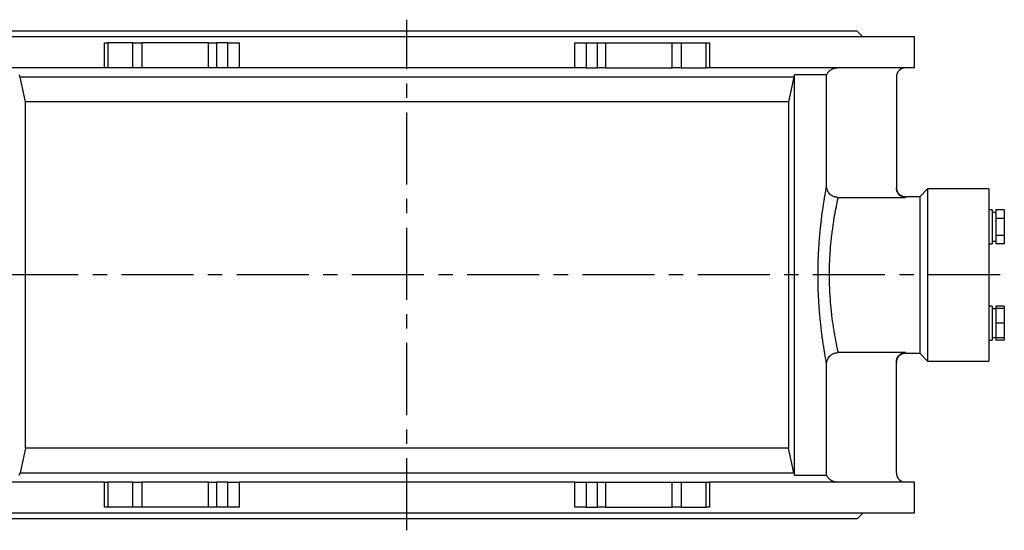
# Model space of a CAD drawing. Extents: x 1021 to 3040, y -542 to 1017.
# Tile 5 of 7: x 1480 to 2348, y -542 to -92. Entities that reach past the tile are written whole.
import ezdxf

# ---------------------------------------------------------------- set-up
doc = ezdxf.new("R2010")
doc.units = 0
doc.header["$LTSCALE"] = 5
doc.linetypes.add('CENTERX2', pattern=[20.32, 12.7, -2.54, 2.54, -2.54])
doc.layers.get('0').update_dxf_attribs({"linetype": 'CONTINUOUS'})
doc.layers.add('0_18', color=7, linetype='CONTINUOUS')

msp = doc.modelspace()

# ---------------------------------------------------------------- linework, layer by layer
at = {"color": 7, "linetype": 'CONTINUOUS'}
for p, q in [((2218.09, -102.46), (1424.09, -102.46)), ((2223.09, -107.46), (2218.09, -102.46)), ((2268.59, -107.46), (1413.24, -107.46)), ((2268.59, -134.96), (2268.59, -107.46)), ((1554.33, -134.96), (1554.33, -112.96)), ((1554.33, -112.96), (1557.29, -112.96)), ((1557.29, -112.96), (1557.29, -134.96)), ((1579.5, -112.96), (1557.29, -112.96)), ((1579.5, -134.96), (1579.5, -112.96)), ((1579.5, -112.96), (1587.23, -112.96)), ((1587.23, -112.96), (1587.23, -134.96)), ((1646, -112.96), (1587.23, -112.96)), ((1646, -134.96), (1646, -112.96)), ((1646, -112.96), (1653.25, -112.96)), ((1653.25, -112.96), (1653.25, -134.96)), ((1663.22, -112.96), (1653.25, -112.96)), ((1663.22, -134.96), (1663.22, -112.96)), ((1663.22, -112.96), (1673.12, -112.96)), ((1673.12, -112.96), (1673.12, -134.96)), ((1969.07, -134.96), (1969.07, -112.96)), ((1969.07, -112.96), (1978.97, -112.96)), ((1978.97, -112.96), (1978.97, -134.96)), ((1978.97, -112.96), (1988.94, -112.96)), ((1988.94, -134.96), (1988.94, -112.96)), ((1988.94, -112.96), (1996.19, -112.96)), ((1996.19, -112.96), (1996.19, -134.96)), ((1996.19, -112.96), (2054.96, -112.96)), ((2054.96, -134.96), (2054.96, -112.96)), ((2054.96, -112.96), (2062.68, -112.96)), ((2062.68, -112.96), (2062.68, -134.96)), ((2062.68, -112.96), (2084.9, -112.96)), ((2084.9, -134.96), (2084.9, -112.96)), ((2084.9, -112.96), (2087.86, -112.96)), ((2087.86, -112.96), (2087.86, -134.96)), ((1554.33, -134.96), (1420.1, -134.96)), ((1557.29, -134.96), (1554.33, -134.96)), ((1579.5, -134.96), (1557.29, -134.96)), ((1587.23, -134.96), (1579.5, -134.96)), ((1646, -134.96), (1587.23, -134.96)), ((1653.25, -134.96), (1646, -134.96)), ((1663.22, -134.96), (1653.25, -134.96)), ((1673.12, -134.96), (1663.22, -134.96)), ((1969.07, -134.96), (1673.12, -134.96)), ((1978.97, -134.96), (1969.07, -134.96)), ((1978.97, -134.96), (1988.94, -134.96)), ((1996.19, -134.96), (1988.94, -134.96)), ((1996.19, -134.96), (2054.96, -134.96)), ((2062.68, -134.96), (2054.96, -134.96)), ((2062.68, -134.96), (2084.9, -134.96)), ((2087.86, -134.96), (2084.9, -134.96)), ((2268.59, -134.96), (2087.86, -134.96)), ((2162.21, -143), (1479.98, -143)), ((1484.74, -164.96), (1479.98, -143)), ((2162.21, -143), (2157.44, -164.96)), ((2162.86, -141.04), (2162.21, -143)), ((2191.03, -141.04), (2162.86, -141.04)), ((2162.86, -493.89), (2162.86, -141.04)), ((2191.03, -239), (2191.03, -141.04)), ((2252.59, -142.96), (2252.59, -240.99)), ((2157.44, -164.96), (1484.74, -164.96)), ((1484.74, -469.96), (1484.74, -164.96)), ((2157.44, -164.96), (2157.44, -469.96)), ((2280.09, -241.46), (2273.09, -248.46)), ((2334.09, -241.46), (2280.09, -241.46)), ((2280.09, -241.46), (2280.09, -317.46)), ((2334.09, -241.46), (2334.09, -317.46)), ((2201.01, -249.05), (2260.59, -249.05)), ((2273.09, -248.46), (2260.59, -248.46)), ((2273.09, -248.46), (2273.09, -317.46)), ((2337.09, -260.04), (2334.09, -260.04)), ((2337.09, -260.04), (2337.09, -275.04)), ((2347.69, -260.03), (2340.19, -260.03)), ((2340.19, -260.03), (2340.19, -267.53)), ((2347.69, -260.03), (2347.69, -267.53)), ((2340.19, -262.49), (2337.09, -262.49)), ((2347.69, -267.53), (2340.19, -267.53)), ((2340.19, -267.53), (2340.19, -282.54)), ((2347.69, -267.53), (2347.69, -282.54)), ((2337.09, -275.04), (2337.09, -290.04)), ((2347.69, -282.54), (2340.19, -282.54)), ((2340.19, -282.54), (2340.19, -290.05)), ((2347.69, -282.54), (2347.69, -290.05)), ((2334.09, -290.04), (2337.09, -290.04)), ((2337.09, -287.59), (2340.19, -287.59)), ((2347.69, -290.05), (2340.19, -290.05)), ((2273.09, -317.46), (2273.09, -386.46)), ((2280.09, -317.46), (2280.09, -393.46)), ((2334.09, -317.46), (2334.09, -393.46)), ((2337.09, -344.89), (2334.09, -344.89)), ((2337.09, -344.89), (2337.09, -374.89)), ((2347.69, -344.88), (2340.19, -344.88)), ((2340.19, -344.88), (2340.19, -346.89)), ((2347.69, -346.89), (2340.19, -346.89)), ((2340.19, -346.89), (2340.19, -359.89)), ((2347.69, -344.88), (2347.69, -346.89)), ((2347.69, -346.89), (2347.69, -359.89)), ((2340.19, -347.34), (2337.09, -347.34)), ((2347.69, -359.89), (2340.19, -359.89)), ((2340.19, -359.89), (2340.19, -372.89)), ((2347.69, -359.89), (2347.69, -372.89)), ((2337.09, -372.44), (2340.19, -372.44)), ((2347.69, -372.89), (2340.19, -372.89)), ((2340.19, -372.89), (2340.19, -374.9)), ((2347.69, -372.89), (2347.69, -374.9)), ((2334.09, -374.89), (2337.09, -374.89)), ((2347.69, -374.9), (2340.19, -374.9)), ((2260.59, -385.87), (2201.01, -385.87)), ((2260.59, -386.46), (2273.09, -386.46)), ((2273.09, -386.46), (2280.09, -393.46)), ((2191.03, -493.89), (2191.03, -395.93)), ((2252.59, -491.96), (2252.59, -393.93)), ((2280.09, -393.46), (2334.09, -393.46)), ((1484.74, -469.96), (1479.98, -491.92)), ((2157.44, -469.96), (1484.74, -469.96)), ((2162.21, -491.92), (2157.44, -469.96)), ((1479.32, -493.89), (1479.98, -491.92)), ((1479.98, -491.92), (2162.21, -491.92)), ((2162.86, -493.89), (2191.03, -493.89)), ((1554.33, -499.96), (1373.59, -499.96)), ((1554.33, -521.96), (1554.33, -499.96)), ((1554.33, -499.96), (1557.29, -499.96)), ((1557.29, -499.96), (1557.29, -521.96)), ((1579.5, -499.96), (1557.29, -499.96)), ((1579.5, -521.96), (1579.5, -499.96)), ((1579.5, -499.96), (1587.23, -499.96)), ((1587.23, -499.96), (1587.23, -521.96)), ((1646, -499.96), (1587.23, -499.96)), ((1646, -521.96), (1646, -499.96)), ((1646, -499.96), (1653.25, -499.96)), ((1653.25, -499.96), (1653.25, -521.96)), ((1663.22, -499.96), (1653.25, -499.96)), ((1663.22, -521.96), (1663.22, -499.96)), ((1663.22, -499.96), (1673.12, -499.96)), ((1673.12, -499.96), (1673.12, -521.96)), ((1969.07, -499.96), (1673.12, -499.96)), ((1969.07, -521.96), (1969.07, -499.96)), ((1969.07, -499.96), (1978.97, -499.96)), ((1978.97, -499.96), (1978.97, -521.96)), ((1978.97, -499.96), (1988.94, -499.96)), ((1988.94, -521.96), (1988.94, -499.96)), ((1988.94, -499.96), (1996.19, -499.96)), ((1996.19, -499.96), (1996.19, -521.96)), ((1996.19, -499.96), (2054.96, -499.96)), ((2054.96, -521.96), (2054.96, -499.96)), ((2054.96, -499.96), (2062.68, -499.96)), ((2062.68, -499.96), (2062.68, -521.96)), ((2062.68, -499.96), (2084.9, -499.96)), ((2084.9, -521.96), (2084.9, -499.96)), ((2084.9, -499.96), (2087.86, -499.96)), ((2087.86, -499.96), (2087.86, -521.96)), ((2268.59, -499.96), (2087.86, -499.96)), ((2268.59, -527.46), (2268.59, -499.96)), ((2268.59, -527.46), (1373.59, -527.46)), ((1557.29, -521.96), (1554.33, -521.96)), ((1579.5, -521.96), (1557.29, -521.96)), ((1587.23, -521.96), (1579.5, -521.96)), ((1646, -521.96), (1587.23, -521.96)), ((1653.25, -521.96), (1646, -521.96)), ((1663.22, -521.96), (1653.25, -521.96)), ((1673.12, -521.96), (1663.22, -521.96)), ((1978.97, -521.96), (1969.07, -521.96)), ((1978.97, -521.96), (1988.94, -521.96)), ((1996.19, -521.96), (1988.94, -521.96)), ((1996.19, -521.96), (2054.96, -521.96)), ((2062.68, -521.96), (2054.96, -521.96)), ((2062.68, -521.96), (2084.9, -521.96)), ((2087.86, -521.96), (2084.9, -521.96)), ((2218.09, -532.46), (2223.09, -527.46)), ((2218.09, -532.46), (1424.09, -532.46))]:
    msp.add_line(p, q, dxfattribs=at)
at = {"color": 8, "linetype": 'CONTINUOUS'}
for p, q in [((2260.59, -248.46), (2260.59, -249.05)), ((2260.59, -385.87), (2260.59, -386.46))]:
    msp.add_line(p, q, dxfattribs=at)
at = {"color": 7, "linetype": 'CONTINUOUS'}
for centre, start, end in [((2260.59, -142.96), 90, 180), ((2260.59, -240.46), 180, 270), ((2260.59, -394.46), 90, 180), ((2260.59, -491.96), 180, 270)]:
    msp.add_arc(centre, 8, start, end, dxfattribs=at)
for points, knots in [([(2191.03, -141.04), (2191.22, -140.59), (2191.45, -140.15), (2191.96, -139.32), (2192.25, -138.92), (2192.87, -138.18), (2193.21, -137.83), (2193.75, -137.34), (2193.94, -137.19), (2194.32, -136.89), (2194.52, -136.75), (2195.54, -136.08), (2196.42, -135.67), (2197.83, -135.24), (2198.3, -135.14), (2199.26, -135), (2199.74, -134.96), (2200.23, -134.96)], [0, 0, 0, 0, 0.125, 0.125, 0.25, 0.25, 0.375, 0.375, 0.4375, 0.4375, 0.5, 0.5, 0.75, 0.75, 0.875, 0.875, 1, 1, 1, 1]), ([(1479.98, -143), (1479.9, -142.66), (1479.73, -141.99), (1479.46, -141.36), (1479.32, -141.04)], [0, 0, 0, 0, 0.50186, 1, 1, 1, 1]), ([(2191.03, -395.93), (2191.01, -395.79), (2190.98, -395.61), (2190.92, -395.22), (2190.88, -394.99), (2190.75, -394.23), (2190.64, -393.62), (2190.27, -391.48), (2189.94, -389.63), (2189.37, -386.23), (2189.17, -385.01), (2188.74, -382.39), (2188.52, -381), (2188.07, -378.05), (2187.84, -376.49), (2187.49, -374.02), (2187.37, -373.18), (2187.14, -371.45), (2187.02, -370.56), (2186.43, -366.06), (2185.98, -362.23), (2185.36, -356.14), (2185.16, -354.05), (2184.88, -350.84), (2184.79, -349.75), (2184.61, -347.55), (2184.53, -346.44), (2184.14, -340.89), (2183.89, -336.34), (2183.64, -329.35), (2183.58, -327), (2183.51, -323.43), (2183.5, -322.24), (2183.47, -319.85), (2183.47, -318.66), (2183.47, -312.68), (2183.56, -307.95), (2183.77, -302.1), (2183.81, -300.94), (2183.92, -298.61), (2183.98, -297.45), (2184.16, -294.01), (2184.3, -291.75), (2184.77, -285.12), (2185.14, -280.86), (2185.67, -275.76), (2185.77, -274.75), (2185.99, -272.75), (2186.1, -271.76), (2186.44, -268.87), (2186.67, -267.02), (2187.37, -261.67), (2187.84, -258.39), (2188.41, -254.66), (2188.52, -253.93), (2188.75, -252.53), (2188.85, -251.85), (2189.17, -249.88), (2189.37, -248.67), (2189.75, -246.43), (2189.93, -245.41), (2190.17, -244.02), (2190.24, -243.59), (2190.39, -242.76), (2190.46, -242.37), (2190.77, -240.56), (2190.95, -239.56), (2191.03, -239)], [0, 0, 0, 0, 0.015625, 0.015625, 0.03125, 0.03125, 0.0625, 0.0625, 0.125, 0.125, 0.15625, 0.15625, 0.1875, 0.1875, 0.21875, 0.21875, 0.234375, 0.234375, 0.25, 0.25, 0.3125, 0.3125, 0.34375, 0.34375, 0.359375, 0.359375, 0.375, 0.375, 0.4375, 0.4375, 0.46875, 0.46875, 0.484375, 0.484375, 0.5, 0.5, 0.5625, 0.5625, 0.578125, 0.578125, 0.59375, 0.59375, 0.625, 0.625, 0.6875, 0.6875, 0.703125, 0.703125, 0.71875, 0.71875, 0.75, 0.75, 0.8125, 0.8125, 0.828125, 0.828125, 0.84375, 0.84375, 0.875, 0.875, 0.90625, 0.90625, 0.921875, 0.921875, 0.9375, 0.9375, 1, 1, 1, 1]), ([(2201.01, -249.05), (2200.35, -249.05), (2199.7, -248.99), (2198.74, -248.79), (2198.42, -248.71), (2197.79, -248.52), (2197.48, -248.41), (2196.57, -248.03), (2196, -247.72), (2195.19, -247.17), (2194.92, -246.97), (2194.41, -246.55), (2194.17, -246.33), (2193.48, -245.63), (2193.07, -245.13), (2192.53, -244.3), (2192.36, -244.02), (2192.05, -243.44), (2191.77, -242.85), (2191.56, -242.23), (2191.37, -241.6), (2191.29, -241.28), (2191.1, -240.31), (2191.03, -239.66), (2191.03, -239)], [0, 0, 0, 0, 0.125, 0.125, 0.1875, 0.1875, 0.25, 0.25, 0.375, 0.375, 0.4375, 0.4375, 0.5, 0.5, 0.625, 0.625, 0.6875, 0.6875, 0.75, 0.8125, 0.8125, 0.875, 0.875, 1, 1, 1, 1]), ([(2260.59, -249.05), (2259.7, -248.96), (2257.91, -248.79), (2255.53, -247.41), (2253.72, -245.39), (2252.74, -243.12), (2252.64, -241.6), (2252.59, -240.99)], [0, 0, 0, 0, 0.2125589, 0.4250891, 0.638486, 0.8535711, 1, 1, 1, 1]), ([(2201.01, -249.05), (2200.91, -249.59), (2200.72, -250.49), (2200.39, -252.09), (2200.32, -252.44), (2200.18, -253.16), (2200.1, -253.54), (2199.85, -254.75), (2199.67, -255.64), (2199.29, -257.58), (2199.08, -258.64), (2198.76, -260.34), (2198.65, -260.92), (2198.42, -262.14), (2198.31, -262.77), (2197.73, -265.99), (2197.25, -268.83), (2196.54, -273.46), (2196.31, -275.07), (2195.97, -277.57), (2195.85, -278.43), (2195.63, -280.16), (2195.52, -281.04), (2194.99, -285.47), (2194.6, -289.18), (2194.12, -294.96), (2193.98, -296.93), (2193.79, -299.94), (2193.73, -300.96), (2193.62, -302.99), (2193.57, -304.01), (2193.35, -309.13), (2193.26, -313.27), (2193.26, -318.51), (2193.27, -319.56), (2193.29, -321.65), (2193.31, -322.7), (2193.37, -325.83), (2193.44, -327.89), (2193.7, -333.99), (2193.96, -337.97), (2194.36, -342.82), (2194.44, -343.78), (2194.62, -345.7), (2194.71, -346.65), (2195, -349.45), (2195.2, -351.26), (2195.84, -356.55), (2196.3, -359.88), (2196.9, -363.77), (2197.02, -364.54), (2197.26, -366.03), (2197.38, -366.76), (2197.73, -368.9), (2197.97, -370.24), (2198.65, -374.07), (2199.09, -376.34), (2199.57, -378.8), (2199.67, -379.27), (2199.85, -380.16), (2199.94, -380.59), (2200.18, -381.8), (2200.33, -382.52), (2200.59, -383.78), (2200.7, -384.32), (2200.84, -385.01), (2200.88, -385.21), (2200.95, -385.58), (2200.98, -385.74), (2201.01, -385.87)], [0, 0, 0, 0, 0.0625, 0.0625, 0.078125, 0.078125, 0.09375, 0.09375, 0.125, 0.125, 0.15625, 0.15625, 0.171875, 0.171875, 0.1875, 0.1875, 0.25, 0.25, 0.28125, 0.28125, 0.296875, 0.296875, 0.3125, 0.3125, 0.375, 0.375, 0.40625, 0.40625, 0.421875, 0.421875, 0.4375, 0.4375, 0.5, 0.5, 0.515625, 0.515625, 0.53125, 0.53125, 0.5625, 0.5625, 0.625, 0.625, 0.640625, 0.640625, 0.65625, 0.65625, 0.6875, 0.6875, 0.75, 0.75, 0.765625, 0.765625, 0.78125, 0.78125, 0.8125, 0.8125, 0.875, 0.875, 0.890625, 0.890625, 0.90625, 0.90625, 0.9375, 0.9375, 0.96875, 0.96875, 0.984375, 0.984375, 1, 1, 1, 1]), ([(2191.03, -395.93), (2191.03, -395.27), (2191.1, -394.62), (2191.28, -393.66), (2191.36, -393.34), (2191.55, -392.71), (2191.66, -392.4), (2192.03, -391.48), (2192.34, -390.91), (2193.06, -389.82), (2193.48, -389.3), (2194.4, -388.37), (2194.9, -387.95), (2195.71, -387.4), (2196, -387.23), (2196.57, -386.91), (2197.16, -386.63), (2197.78, -386.41), (2198.4, -386.22), (2198.72, -386.13), (2199.69, -385.94), (2200.35, -385.87), (2201.01, -385.87)], [0, 0, 0, 0, 0.125, 0.125, 0.1875, 0.1875, 0.25, 0.25, 0.375, 0.375, 0.5, 0.5, 0.625, 0.625, 0.6875, 0.6875, 0.75, 0.8125, 0.8125, 0.875, 0.875, 1, 1, 1, 1]), ([(2252.59, -393.93), (2252.68, -393.02), (2252.86, -391.2), (2254.26, -388.77), (2256.31, -386.95), (2258.56, -386), (2260.02, -385.91), (2260.59, -385.87)], [0, 0, 0, 0, 0.21669, 0.433398, 0.649548, 0.86416, 1, 1, 1, 1]), ([(2162.21, -491.92), (2162.29, -492.26), (2162.45, -492.93), (2162.73, -493.57), (2162.86, -493.89)], [0, 0, 0, 0, 0.50186, 1, 1, 1, 1]), ([(2200.23, -499.96), (2199.75, -499.96), (2199.25, -499.93), (2198.29, -499.78), (2197.82, -499.68), (2197.12, -499.47), (2196.89, -499.39), (2196.44, -499.22), (2196.21, -499.12), (2195.55, -498.81), (2195.13, -498.58), (2194.32, -498.04), (2193.93, -497.75), (2193.2, -497.09), (2192.86, -496.74), (2192.24, -495.99), (2191.95, -495.59), (2191.44, -494.76), (2191.22, -494.33), (2191.03, -493.89)], [0, 0, 0, 0, 0.125, 0.125, 0.25, 0.25, 0.3125, 0.3125, 0.375, 0.375, 0.5, 0.5, 0.625, 0.625, 0.75, 0.75, 0.875, 0.875, 1, 1, 1, 1])]:
    msp.add_open_spline(points, degree=3, knots=knots, dxfattribs=at)
at = {"layer": '0_18', "linetype": 'CENTERX2'}
for p, q in [((1821.09, -542.46), (1821.09, -92.46)), ((2344.09, -317.46), (1283.09, -317.46))]:
    msp.add_line(p, q, dxfattribs=at)

doc.saveas('drawing.dxf')
